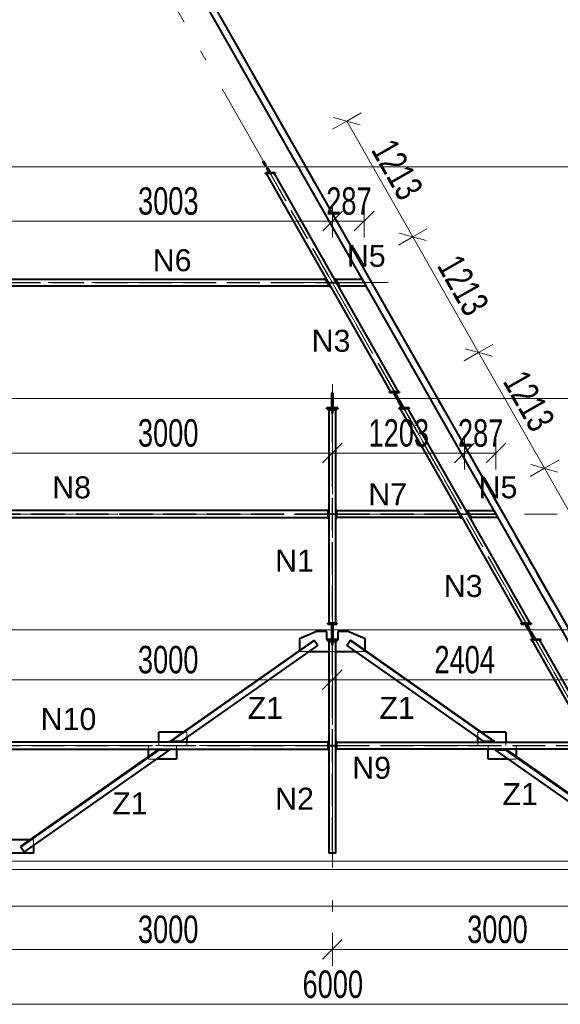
# Model space of a CAD drawing. Header units: metres. Extents: x 212 to 317, y 37 to 97.
# Tile 37 of 52: x 288.55 to 293.47, y 42 to 50.96. Entities that reach past the tile are written whole.
import ezdxf

# ---------------------------------------------------------------- set-up
doc = ezdxf.new("R2010")
doc.units = ezdxf.units.M
doc.linetypes.add('__RA_15', pattern=[1.7, 1, -0.3, 0.1, -0.3])
doc.linetypes.add('__RA_2', pattern=[0.4, 0.3, -0.1])
for name, color, linetype, lineweight in [('OSY', 204, '__RA_15', 13), ('POPIS', 7, 'Continuous', 13), ('Standard', 7, 'Continuous', 40), ('VYZTUZ', 11, 'Continuous', 50)]:
    doc.layers.add(name, color=color, linetype=linetype, lineweight=lineweight)
doc.styles.add('ARIAL', font='ARIAL.TTF')

msp = doc.modelspace()

# ---------------------------------------------------------------- linework, layer by layer
at = {"layer": 'OSY', "color": 204, "linetype": '__RA_15', "lineweight": 13}
for p, q in [((281.9805, 65.1042), (294.7723, 42.6368)), ((224.606, 48.5665), (292.136, 48.5665)), ((291.3962, 47.6415), (291.3962, 42.7433)), ((223.446, 46.4588), (293.446, 46.4588)), ((222.186, 44.3511), (294.576, 44.3511))]:
    msp.add_line(p, q, dxfattribs=at)
at = {"layer": 'OSY', "color": 204, "linetype": 'Continuous', "lineweight": 13}
for p, q in [((225.637, 49.6203), (298.4065, 49.6203)), ((224.437, 47.5126), (298.4065, 47.5126)), ((222.1385, 45.4049), (298.4065, 45.4049)), ((222.1385, 43.2972), (298.4065, 43.2972))]:
    msp.add_line(p, q, dxfattribs=at)
at = {"layer": 'Standard', "color": 1, "linetype": 'Continuous', "lineweight": 40}
for p, q in [((294.7292, 43.2222), (282.483, 64.7314)), ((294.7982, 43.2222), (282.5351, 64.7611)), ((290.7634, 49.6693), (290.7703, 49.6733)), ((290.7842, 49.6333), (290.7634, 49.6693)), ((290.7703, 49.6733), (290.7911, 49.6373)), ((290.7911, 49.6373), (290.7842, 49.6333)), ((290.7842, 49.6333), (290.7891, 49.6246)), ((290.7891, 49.6246), (290.7961, 49.6286)), ((290.7961, 49.6286), (290.7911, 49.6373)), ((290.8033, 49.616), (290.7964, 49.612)), ((290.7964, 49.612), (290.8014, 49.6034)), ((290.8014, 49.6034), (290.8083, 49.6074)), ((290.8221, 49.5673), (290.8014, 49.6034)), ((290.8083, 49.6074), (290.8033, 49.616)), ((290.8083, 49.6074), (290.8291, 49.5713)), ((290.7859, 49.5593), (290.7859, 49.5673)), ((290.8759, 49.5673), (290.7859, 49.5673)), ((290.7859, 49.5593), (290.7941, 49.5593)), ((290.8677, 49.5593), (290.7941, 49.5593)), ((290.7941, 49.5593), (291.9247, 47.5735)), ((290.8291, 49.5713), (290.8221, 49.5673)), ((290.8677, 49.5593), (290.8759, 49.5593)), ((291.9984, 47.5735), (290.8677, 49.5593)), ((290.8759, 49.5673), (290.8759, 49.5593)), ((288.4362, 48.5985), (291.332, 48.5985)), ((291.3279, 48.6056), (291.3349, 48.6095)), ((291.3279, 48.6056), (291.332, 48.5985)), ((291.332, 48.5985), (291.3684, 48.5345)), ((291.413, 48.6016), (291.42, 48.6056)), ((291.413, 48.6016), (291.4576, 48.5234)), ((291.424, 48.5985), (291.42, 48.6056)), ((291.424, 48.5985), (291.4605, 48.5345)), ((291.424, 48.5985), (291.6682, 48.5985)), ((291.6682, 48.5985), (291.7047, 48.5345)), ((291.3684, 48.5345), (288.4362, 48.5345)), ((291.3684, 48.5345), (291.3725, 48.5274)), ((291.3794, 48.5313), (291.3725, 48.5274)), ((291.4307, 48.5705), (291.4308, 48.5705)), ((291.4308, 48.5705), (291.4308, 48.5704)), ((291.4645, 48.5274), (291.4576, 48.5234)), ((291.4645, 48.5274), (291.4605, 48.5345)), ((291.7047, 48.5345), (291.4605, 48.5345)), ((291.4002, 47.5655), (291.3922, 47.5655)), ((291.3922, 47.5655), (291.3922, 47.5565)), ((291.3922, 47.5565), (291.4002, 47.5565)), ((291.3922, 47.5099), (291.3922, 47.5565)), ((291.4002, 47.5565), (291.4002, 47.5655)), ((291.4002, 47.5565), (291.4002, 47.5099)), ((291.9166, 47.5655), (291.9166, 47.5735)), ((291.9247, 47.5735), (291.9166, 47.5735)), ((291.9166, 47.5655), (292.0066, 47.5655)), ((291.9984, 47.5735), (291.9247, 47.5735)), ((291.9641, 47.5655), (291.9572, 47.5615)), ((291.9572, 47.5615), (291.9616, 47.5538)), ((291.9594, 47.5525), (291.9663, 47.5565)), ((291.9844, 47.5086), (291.9594, 47.5525)), ((291.9693, 47.5565), (291.9641, 47.5655)), ((291.9663, 47.5565), (291.9913, 47.5126)), ((291.9663, 47.5565), (291.9693, 47.5565)), ((291.9671, 47.5655), (291.9913, 47.5232)), ((291.9963, 47.5137), (291.9913, 47.5232)), ((292.0066, 47.5735), (291.9984, 47.5735)), ((292.0066, 47.5735), (292.0066, 47.5655)), ((291.3922, 47.5099), (291.4002, 47.5099)), ((291.3922, 47.5008), (291.3922, 47.5099)), ((291.3922, 47.4928), (291.3922, 47.5008)), ((291.3922, 47.5008), (291.4002, 47.5008)), ((291.3922, 47.482), (291.3922, 47.4928)), ((291.4002, 47.4928), (291.3922, 47.4928)), ((291.3922, 47.4345), (291.3922, 47.482)), ((291.4002, 47.482), (291.3922, 47.482)), ((291.3922, 47.4345), (291.3922, 47.4255)), ((291.4002, 47.4345), (291.3922, 47.4345)), ((291.4002, 47.5099), (291.4002, 47.5008)), ((291.4002, 47.5008), (291.4002, 47.4928)), ((291.4002, 47.4928), (291.4002, 47.482)), ((291.4002, 47.482), (291.4002, 47.4345)), ((291.4002, 47.4255), (291.4002, 47.4345)), ((291.9844, 47.5086), (291.9913, 47.5126)), ((291.9893, 47.5008), (291.9844, 47.5086)), ((291.9893, 47.5008), (291.9963, 47.5047)), ((291.9913, 47.5126), (291.9963, 47.5047)), ((292.0031, 47.5018), (291.9962, 47.4978)), ((291.9962, 47.4889), (291.9962, 47.4978)), ((292.0031, 47.4928), (291.9962, 47.4889)), ((292.0011, 47.4793), (291.9962, 47.4889)), ((291.9963, 47.5047), (291.9963, 47.5137)), ((292.008, 47.4833), (292.0011, 47.4793)), ((292.0266, 47.4345), (292.0011, 47.4793)), ((292.0081, 47.494), (292.0031, 47.5018)), ((292.0031, 47.5018), (292.0031, 47.4928)), ((292.0031, 47.4928), (292.008, 47.4833)), ((292.008, 47.4833), (292.0335, 47.4384)), ((292.0081, 47.494), (292.0359, 47.4454)), ((292.0335, 47.4384), (292.0266, 47.4345)), ((292.0266, 47.4345), (292.0292, 47.4352)), ((292.0361, 47.4391), (292.0292, 47.4352)), ((292.0292, 47.4352), (292.0346, 47.4255)), ((292.0361, 47.4391), (292.0335, 47.4384)), ((292.0346, 47.4255), (292.0416, 47.4294)), ((292.0359, 47.4454), (292.045, 47.4294)), ((292.0416, 47.4294), (292.0361, 47.4391)), ((292.045, 47.4294), (292.0381, 47.4255)), ((292.045, 47.4294), (292.0416, 47.4294)), ((291.3462, 47.4175), (291.3462, 47.4255)), ((291.4462, 47.4255), (291.3462, 47.4255)), ((291.3462, 47.4175), (291.4462, 47.4175)), ((291.354, 47.4175), (291.354, 47.4125)), ((291.354, 47.4125), (291.389, 47.4125)), ((291.3642, 47.4075), (291.3642, 45.4658)), ((291.3642, 47.4075), (291.4282, 47.4075)), ((291.389, 47.4125), (291.389, 47.4075)), ((291.394, 47.4075), (291.394, 47.4175)), ((291.3984, 47.4175), (291.3984, 47.4075)), ((291.4034, 47.4075), (291.4034, 47.4125)), ((291.4034, 47.4125), (291.4384, 47.4125)), ((291.4282, 45.4658), (291.4282, 47.4075)), ((291.4384, 47.4125), (291.4384, 47.4175)), ((291.4462, 47.4255), (291.4462, 47.4175)), ((292.0054, 47.4175), (292.0054, 47.4255)), ((292.0954, 47.4255), (292.0054, 47.4255)), ((292.0054, 47.4175), (292.0136, 47.4175)), ((292.0872, 47.4175), (292.0136, 47.4175)), ((292.0136, 47.4175), (293.1247, 45.4658)), ((292.0872, 47.4175), (292.0954, 47.4175)), ((293.1984, 45.4658), (292.0872, 47.4175)), ((292.0954, 47.4255), (292.0954, 47.4175)), ((291.3562, 46.4908), (288.4362, 46.4908)), ((291.3562, 46.4988), (291.3562, 46.4908)), ((291.3562, 46.4988), (291.3642, 46.4988)), ((291.3562, 46.4908), (291.3562, 46.4268)), ((291.4282, 46.4988), (291.4362, 46.4988)), ((291.4362, 46.4908), (291.4362, 46.4988)), ((291.4362, 46.4908), (292.532, 46.4908)), ((291.4362, 46.4268), (291.4362, 46.4908)), ((292.5279, 46.4979), (292.5349, 46.5018)), ((292.5279, 46.4979), (292.532, 46.4908)), ((292.532, 46.4908), (292.5684, 46.4268)), ((292.613, 46.4939), (292.62, 46.4979)), ((292.624, 46.4908), (292.62, 46.4979)), ((292.624, 46.4908), (292.6605, 46.4268)), ((292.624, 46.4908), (292.8682, 46.4908)), ((292.8682, 46.4908), (292.9047, 46.4268)), ((288.4362, 46.4268), (291.3562, 46.4268)), ((291.3562, 46.4268), (291.3562, 46.4188)), ((291.3642, 46.4188), (291.3562, 46.4188)), ((291.4362, 46.4188), (291.4282, 46.4188)), ((291.4362, 46.4188), (291.4362, 46.4268)), ((292.5684, 46.4268), (291.4362, 46.4268)), ((292.5684, 46.4268), (292.5725, 46.4197)), ((292.5794, 46.4236), (292.5725, 46.4197)), ((292.6645, 46.4197), (292.6576, 46.4157)), ((292.6645, 46.4197), (292.6605, 46.4268)), ((292.9047, 46.4268), (292.6605, 46.4268)), ((291.3562, 45.4578), (291.3562, 45.4658)), ((291.3642, 45.4658), (291.3562, 45.4658)), ((291.3562, 45.4578), (291.4362, 45.4578)), ((291.4282, 45.4658), (291.3642, 45.4658)), ((291.3922, 45.4578), (291.3922, 45.4488)), ((291.4002, 45.4488), (291.4002, 45.4578)), ((291.4362, 45.4658), (291.4282, 45.4658)), ((291.4362, 45.4658), (291.4362, 45.4578)), ((293.1166, 45.4578), (293.1166, 45.4658)), ((293.1247, 45.4658), (293.1166, 45.4658)), ((293.1166, 45.4578), (293.2066, 45.4578)), ((293.1984, 45.4658), (293.1247, 45.4658)), ((293.1641, 45.4578), (293.1572, 45.4538)), ((293.1693, 45.4488), (293.1641, 45.4578)), ((293.1671, 45.4578), (293.1913, 45.4155)), ((293.2066, 45.4658), (293.1984, 45.4658)), ((293.2066, 45.4658), (293.2066, 45.4578)), ((291.0962, 45.3268), (291.2462, 45.3893)), ((291.3462, 45.3893), (291.2462, 45.3893)), ((291.3462, 45.3178), (291.3462, 45.3893)), ((291.3922, 45.4488), (291.4002, 45.4488)), ((291.3922, 45.4022), (291.3922, 45.4488)), ((291.3922, 45.4022), (291.4002, 45.4022)), ((291.3922, 45.3931), (291.3922, 45.4022)), ((291.3922, 45.3851), (291.3922, 45.3931)), ((291.3922, 45.3931), (291.4002, 45.3931)), ((291.3922, 45.3743), (291.3922, 45.3851)), ((291.4002, 45.3851), (291.3922, 45.3851)), ((291.3922, 45.3268), (291.3922, 45.3743)), ((291.4002, 45.3743), (291.3922, 45.3743)), ((291.4002, 45.4488), (291.4002, 45.4022)), ((291.4002, 45.4022), (291.4002, 45.3931)), ((291.4002, 45.3931), (291.4002, 45.3851)), ((291.4002, 45.3851), (291.4002, 45.3743)), ((291.4002, 45.3743), (291.4002, 45.3268)), ((291.5462, 45.3893), (291.4462, 45.3893)), ((291.4462, 45.3893), (291.4462, 45.3178)), ((291.5462, 45.3893), (291.6962, 45.3268)), ((293.1572, 45.4538), (293.1616, 45.4461)), ((293.1594, 45.4448), (293.1663, 45.4488)), ((293.1844, 45.4009), (293.1594, 45.4448)), ((293.1663, 45.4488), (293.1913, 45.4049)), ((293.1663, 45.4488), (293.1693, 45.4488)), ((293.1844, 45.4009), (293.1913, 45.4049)), ((293.1893, 45.3931), (293.1844, 45.4009)), ((293.1893, 45.3931), (293.1963, 45.397)), ((293.1963, 45.406), (293.1913, 45.4155)), ((293.1913, 45.4049), (293.1963, 45.397)), ((293.2031, 45.3941), (293.1962, 45.3901)), ((293.1962, 45.3812), (293.1962, 45.3901)), ((293.2031, 45.3851), (293.1962, 45.3812)), ((293.2011, 45.3716), (293.1962, 45.3812)), ((293.1963, 45.397), (293.1963, 45.406)), ((293.208, 45.3756), (293.2011, 45.3716)), ((293.2266, 45.3268), (293.2011, 45.3716)), ((293.2081, 45.3863), (293.2031, 45.3941)), ((293.2031, 45.3941), (293.2031, 45.3851)), ((293.2031, 45.3851), (293.208, 45.3756)), ((293.208, 45.3756), (293.2335, 45.3307)), ((293.2081, 45.3863), (293.2359, 45.3377)), ((291.2292, 45.312), (289.9152, 44.3888)), ((289.9256, 44.3888), (291.2327, 45.3071)), ((291.0962, 45.3268), (291.0962, 45.2186)), ((291.2292, 45.312), (291.2327, 45.3071)), ((291.2327, 45.3071), (291.2637, 45.2629)), ((291.3462, 45.3098), (291.3462, 45.3178)), ((291.4462, 45.3178), (291.3462, 45.3178)), ((291.3462, 45.3098), (291.4462, 45.3098)), ((291.354, 45.3098), (291.354, 45.3048)), ((291.354, 45.3048), (291.389, 45.3048)), ((291.3642, 45.2998), (291.4282, 45.2998)), ((291.3642, 45.2998), (291.3642, 43.3722)), ((291.389, 45.3048), (291.389, 45.2998)), ((291.3922, 45.3268), (291.3922, 45.3178)), ((291.4002, 45.3268), (291.3922, 45.3268)), ((291.394, 45.2998), (291.394, 45.3098)), ((291.3984, 45.3098), (291.3984, 45.2998)), ((291.4002, 45.3178), (291.4002, 45.3268)), ((291.4034, 45.2998), (291.4034, 45.3048)), ((291.4034, 45.3048), (291.4384, 45.3048)), ((291.4282, 43.3722), (291.4282, 45.2998)), ((291.4384, 45.3048), (291.4384, 45.3098)), ((291.4462, 45.3178), (291.4462, 45.3098)), ((291.5287, 45.2629), (291.5598, 45.3071)), ((291.5598, 45.3071), (291.5632, 45.312)), ((291.5598, 45.3071), (292.8669, 44.3888)), ((292.8773, 44.3888), (291.5632, 45.312)), ((291.6962, 45.2186), (291.6962, 45.3268)), ((293.2054, 45.3098), (293.2054, 45.3178)), ((293.2954, 45.3178), (293.2054, 45.3178)), ((293.2054, 45.3098), (293.2136, 45.3098)), ((293.2872, 45.3098), (293.2136, 45.3098)), ((293.2136, 45.3098), (294.3167, 43.3722)), ((293.2335, 45.3307), (293.2266, 45.3268)), ((293.2266, 45.3268), (293.2292, 45.3275)), ((293.2361, 45.3314), (293.2292, 45.3275)), ((293.2292, 45.3275), (293.2346, 45.3178)), ((293.2361, 45.3314), (293.2335, 45.3307)), ((293.2346, 45.3178), (293.2416, 45.3217)), ((293.2359, 45.3377), (293.245, 45.3217)), ((293.2416, 45.3217), (293.2361, 45.3314)), ((293.245, 45.3217), (293.2381, 45.3178)), ((293.245, 45.3217), (293.2416, 45.3217)), ((293.2872, 45.3098), (293.2954, 45.3098)), ((294.3904, 43.3722), (293.2872, 45.3098)), ((293.2954, 45.3178), (293.2954, 45.3098)), ((290.0195, 44.3888), (291.2637, 45.2629)), ((291.1847, 45.2074), (291.3642, 45.2074)), ((291.4282, 45.2074), (291.6078, 45.2074)), ((291.5287, 45.2629), (292.7729, 44.3888)), ((290.0354, 44.4733), (289.8164, 44.4733)), ((289.8164, 44.3831), (289.8164, 44.4733)), ((292.9761, 44.4733), (292.7571, 44.4733)), ((292.9761, 44.4733), (292.9761, 44.3831)), ((291.3562, 44.3831), (288.4362, 44.3831)), ((289.9256, 44.3888), (289.9152, 44.3888)), ((290.0195, 44.3888), (289.9256, 44.3888)), ((290.0702, 44.4244), (290.0702, 44.3831)), ((291.3562, 44.3911), (291.3562, 44.3831)), ((291.3562, 44.3911), (291.3642, 44.3911)), ((291.3562, 44.3831), (291.3562, 44.3191)), ((291.4282, 44.3911), (291.4362, 44.3911)), ((291.4362, 44.3831), (291.4362, 44.3911)), ((291.4362, 44.3831), (293.732, 44.3831)), ((291.4362, 44.3191), (291.4362, 44.3831)), ((292.7223, 44.3831), (292.7223, 44.4244)), ((292.8669, 44.3888), (292.7729, 44.3888)), ((292.8773, 44.3888), (292.8669, 44.3888)), ((288.4362, 44.3191), (291.3562, 44.3191)), ((288.5544, 43.4328), (289.8077, 44.3133)), ((289.8181, 44.3133), (288.5579, 43.4279)), ((289.9121, 44.3133), (288.5889, 43.3837)), ((289.7223, 44.2533), (289.7223, 44.3191)), ((289.8077, 44.3133), (289.8181, 44.3133)), ((289.8181, 44.3133), (289.9121, 44.3133)), ((289.9761, 44.3191), (289.9761, 44.2289)), ((291.3562, 44.3191), (291.3562, 44.3111)), ((291.3642, 44.3111), (291.3562, 44.3111)), ((291.4362, 44.3111), (291.4282, 44.3111)), ((291.4362, 44.3111), (291.4362, 44.3191)), ((293.7684, 44.3191), (291.4362, 44.3191)), ((292.8164, 44.2289), (292.8164, 44.3191)), ((294.2035, 43.3837), (292.8804, 44.3133)), ((292.8804, 44.3133), (292.9743, 44.3133)), ((292.9743, 44.3133), (292.9847, 44.3133)), ((294.2346, 43.4279), (292.9743, 44.3133)), ((292.9847, 44.3133), (294.238, 43.4328)), ((293.0702, 44.3191), (293.0702, 44.2533)), ((289.9761, 44.2289), (289.7919, 44.2289)), ((293.0006, 44.2289), (292.8164, 44.2289)), ((288.639, 43.4922), (288.4282, 43.4922)), ((288.5544, 43.4328), (288.5579, 43.4279)), ((288.5579, 43.4279), (288.5889, 43.3837)), ((288.6722, 43.4423), (288.6722, 43.3722)), ((288.6722, 43.3722), (288.4282, 43.3722)), ((291.4282, 43.3722), (291.3642, 43.3722))]:
    msp.add_line(p, q, dxfattribs=at)
at = {"layer": 'Standard', "color": 7, "linetype": 'Continuous', "lineweight": 13}
for p, q in [((294.7982, 43.2222), (282.5252, 64.7785)), ((221.9942, 43.2222), (294.7982, 43.2222))]:
    msp.add_line(p, q, dxfattribs=at)
at = {"layer": 'Standard', "color": 136, "linetype": '__RA_2', "lineweight": 18}
for p, q in [((294.7913, 43.2222), (282.5299, 64.7581)), ((291.959, 47.5735), (290.8284, 49.5593)), ((291.9641, 47.5735), (290.8334, 49.5593)), ((291.3794, 48.5313), (291.3349, 48.6095)), ((291.3349, 48.6095), (291.3349, 48.6095)), ((291.6682, 48.5985), (291.6682, 48.5985)), ((288.4362, 48.5687), (291.3489, 48.5687)), ((288.4362, 48.5643), (291.3515, 48.5643)), ((291.3617, 48.5705), (291.3814, 48.5705)), ((291.3617, 48.5625), (291.3617, 48.5705)), ((291.3814, 48.5625), (291.3617, 48.5625)), ((291.3642, 48.5705), (291.384, 48.5705)), ((291.3642, 48.5625), (291.3642, 48.5705)), ((291.384, 48.5625), (291.3642, 48.5625)), ((291.3794, 48.5313), (291.3794, 48.5313)), ((291.3814, 48.5705), (291.3814, 48.5625)), ((291.394, 48.5705), (291.384, 48.5705)), ((291.384, 48.5705), (291.384, 48.5625)), ((291.384, 48.5625), (291.394, 48.5625)), ((291.3914, 48.5625), (291.3914, 48.5705)), ((291.394, 48.5625), (291.394, 48.5705)), ((291.4084, 48.5705), (291.3984, 48.5705)), ((291.3984, 48.5705), (291.3984, 48.5625)), ((291.3984, 48.5625), (291.4084, 48.5625)), ((291.401, 48.5705), (291.401, 48.5625)), ((291.4084, 48.5625), (291.4084, 48.5705)), ((291.4084, 48.5705), (291.4282, 48.5705)), ((291.4282, 48.5625), (291.4084, 48.5625)), ((291.411, 48.5625), (291.411, 48.5705)), ((291.411, 48.5705), (291.4307, 48.5705)), ((291.4308, 48.5625), (291.411, 48.5625)), ((291.4282, 48.5705), (291.4282, 48.5625)), ((291.4308, 48.5704), (291.4308, 48.5625)), ((291.441, 48.5687), (291.6852, 48.5687)), ((291.4435, 48.5643), (291.6877, 48.5643)), ((291.4605, 48.5345), (291.4605, 48.5345)), ((291.7047, 48.5345), (291.7047, 48.5345)), ((291.4002, 47.5205), (291.3922, 47.5205)), ((291.9601, 47.5615), (291.9572, 47.5615)), ((291.9623, 47.5526), (291.9594, 47.5525)), ((291.9671, 47.5655), (291.9601, 47.5615)), ((291.9844, 47.5192), (291.9601, 47.5615)), ((291.9616, 47.5538), (291.9623, 47.5526)), ((291.9623, 47.5526), (291.9693, 47.5565)), ((291.9913, 47.5232), (291.9844, 47.5192)), ((291.9844, 47.5192), (291.9893, 47.5097)), ((291.3922, 47.5097), (291.4002, 47.5097)), ((291.4002, 47.5018), (291.3922, 47.5018)), ((291.3922, 47.4926), (291.4002, 47.4926)), ((291.3922, 47.4431), (291.4002, 47.4431)), ((291.9893, 47.5097), (291.9963, 47.5137)), ((291.9893, 47.5097), (291.9893, 47.5008)), ((291.9962, 47.4978), (292.0011, 47.49)), ((292.0011, 47.49), (292.0081, 47.494)), ((292.029, 47.4414), (292.0011, 47.49)), ((292.029, 47.4414), (292.0359, 47.4454)), ((292.0381, 47.4255), (292.029, 47.4414)), ((291.389, 47.4075), (291.389, 47.3775)), ((291.389, 47.3775), (291.394, 47.3775)), ((291.394, 47.4075), (291.394, 45.4658)), ((291.3984, 47.4075), (291.3984, 45.4658)), ((291.3984, 47.3775), (291.4034, 47.3775)), ((291.4034, 47.3775), (291.4034, 47.4075)), ((293.159, 45.4658), (292.0479, 47.4175)), ((293.1641, 45.4658), (292.0529, 47.4175)), ((291.3562, 46.461), (288.4362, 46.461)), ((291.3562, 46.4566), (288.4362, 46.4566)), ((291.3642, 46.4628), (291.384, 46.4628)), ((291.384, 46.4548), (291.3642, 46.4548)), ((291.394, 46.4628), (291.384, 46.4628)), ((291.384, 46.4628), (291.384, 46.4548)), ((291.384, 46.4548), (291.394, 46.4548)), ((291.4084, 46.4628), (291.3984, 46.4628)), ((291.3984, 46.4548), (291.4084, 46.4548)), ((291.4084, 46.4548), (291.4084, 46.4628)), ((291.4084, 46.4628), (291.4282, 46.4628)), ((291.4282, 46.4548), (291.4084, 46.4548)), ((291.4362, 46.461), (292.5489, 46.461)), ((291.4362, 46.4566), (292.5515, 46.4566)), ((292.532, 46.4908), (292.532, 46.4908)), ((292.532, 46.4908), (292.532, 46.4908)), ((292.5617, 46.4628), (292.5814, 46.4628)), ((292.5617, 46.4548), (292.5617, 46.4628)), ((292.5814, 46.4548), (292.5617, 46.4548)), ((292.5914, 46.4628), (292.5814, 46.4628)), ((292.5814, 46.4628), (292.5814, 46.4548)), ((292.5814, 46.4548), (292.5914, 46.4548)), ((292.5914, 46.4548), (292.5914, 46.4628)), ((292.611, 46.4628), (292.601, 46.4628)), ((292.601, 46.4628), (292.601, 46.4548)), ((292.601, 46.4548), (292.611, 46.4548)), ((292.611, 46.4548), (292.611, 46.4628)), ((292.611, 46.4628), (292.6308, 46.4628)), ((292.6308, 46.4548), (292.611, 46.4548)), ((292.6308, 46.4628), (292.6308, 46.4548)), ((292.641, 46.461), (292.8852, 46.461)), ((292.6435, 46.4566), (292.8877, 46.4566)), ((292.8682, 46.4908), (292.8682, 46.4908)), ((292.6605, 46.4268), (292.6605, 46.4268)), ((292.9047, 46.4268), (292.9047, 46.4268)), ((293.1671, 45.4578), (293.1601, 45.4538)), ((291.4002, 45.4128), (291.3922, 45.4128)), ((291.3922, 45.402), (291.4002, 45.402)), ((291.4002, 45.3941), (291.3922, 45.3941)), ((291.3922, 45.3849), (291.4002, 45.3849)), ((293.1601, 45.4538), (293.1572, 45.4538)), ((293.1623, 45.4449), (293.1594, 45.4448)), ((293.1844, 45.4115), (293.1601, 45.4538)), ((293.1616, 45.4461), (293.1623, 45.4449)), ((293.1623, 45.4449), (293.1693, 45.4488)), ((293.1913, 45.4155), (293.1844, 45.4115)), ((293.1844, 45.4115), (293.1893, 45.402)), ((293.1893, 45.402), (293.1963, 45.406)), ((293.1893, 45.402), (293.1893, 45.3931)), ((293.1962, 45.3901), (293.2011, 45.3823)), ((293.2011, 45.3823), (293.2081, 45.3863)), ((293.229, 45.3337), (293.2011, 45.3823)), ((291.389, 45.2998), (291.389, 45.2698)), ((291.3922, 45.3354), (291.4002, 45.3354)), ((291.394, 45.2998), (291.394, 43.3722)), ((291.3984, 45.2998), (291.3984, 43.3722)), ((291.4034, 45.2698), (291.4034, 45.2998)), ((293.229, 45.3337), (293.2359, 45.3377)), ((293.2381, 45.3178), (293.229, 45.3337)), ((294.351, 43.3722), (293.2479, 45.3098)), ((294.3561, 43.3722), (293.2529, 45.3098)), ((291.0962, 45.2186), (291.0962, 45.2113)), ((291.0962, 45.2113), (291.0962, 45.2074)), ((291.0962, 45.2074), (291.1847, 45.2074)), ((291.3642, 45.2074), (291.394, 45.2074)), ((291.389, 45.2698), (291.394, 45.2698)), ((291.3984, 45.2698), (291.4034, 45.2698)), ((291.3984, 45.2074), (291.4282, 45.2074)), ((291.6078, 45.2074), (291.6962, 45.2074)), ((291.6962, 45.2113), (291.6962, 45.2186)), ((291.6962, 45.2074), (291.6962, 45.2113)), ((290.0458, 44.4733), (290.0354, 44.4733)), ((290.0702, 44.4733), (290.0458, 44.4733)), ((290.0702, 44.4733), (290.0702, 44.4244)), ((292.7466, 44.4733), (292.7223, 44.4733)), ((292.7223, 44.4244), (292.7223, 44.4733)), ((292.7571, 44.4733), (292.7466, 44.4733)), ((289.8164, 44.3533), (289.8164, 44.3831)), ((290.0702, 44.3831), (290.0702, 44.3533)), ((292.7223, 44.3533), (292.7223, 44.3831)), ((292.9761, 44.3831), (292.9761, 44.3533)), ((291.3562, 44.3533), (288.4362, 44.3533)), ((291.3562, 44.3489), (288.4362, 44.3489)), ((289.7223, 44.3191), (289.7223, 44.3489)), ((289.9761, 44.3489), (289.9761, 44.3191)), ((291.3642, 44.3551), (291.384, 44.3551)), ((291.384, 44.3471), (291.3642, 44.3471)), ((291.394, 44.3551), (291.384, 44.3551)), ((291.384, 44.3551), (291.384, 44.3471)), ((291.384, 44.3471), (291.394, 44.3471)), ((291.4084, 44.3551), (291.3984, 44.3551)), ((291.3984, 44.3471), (291.4084, 44.3471)), ((291.4084, 44.3471), (291.4084, 44.3551)), ((291.4084, 44.3551), (291.4282, 44.3551)), ((291.4282, 44.3471), (291.4084, 44.3471)), ((291.4362, 44.3533), (293.7489, 44.3533)), ((291.4362, 44.3489), (293.7515, 44.3489)), ((292.8164, 44.3191), (292.8164, 44.3489)), ((293.0702, 44.3489), (293.0702, 44.3191)), ((289.7223, 44.246), (289.7223, 44.2533)), ((289.7223, 44.2289), (289.7223, 44.246)), ((289.7919, 44.2289), (289.7223, 44.2289)), ((293.0702, 44.2289), (293.0006, 44.2289)), ((293.0702, 44.2533), (293.0702, 44.246)), ((293.0702, 44.246), (293.0702, 44.2289)), ((288.6722, 43.4922), (288.639, 43.4922)), ((288.6722, 43.4922), (288.6722, 43.4423))]:
    msp.add_line(p, q, dxfattribs=at)
at = {"layer": 'Standard', "color": 7, "linetype": 'Continuous', "lineweight": 18}
msp.add_lwpolyline([(217.2085, 42.889), (298.5065, 42.889), (298.5065, 65.318), (217.2085, 65.318), (217.2085, 42.889)], dxfattribs=at)
at = {"layer": 'VYZTUZ', "color": 171, "linetype": 'Continuous', "lineweight": 18}
for p, q in [((291.5283, 50.0371), (291.3979, 49.9629)), ((291.651, 50.0035), (291.4055, 50.0708)), ((291.5283, 50.0371), (291.6586, 50.1114)), ((292.1283, 48.9833), (291.5283, 50.0371)), ((291.399, 49.1272), (291.399, 49.2772)), ((291.6865, 49.1272), (291.6865, 49.2772)), ((291.309, 49.0372), (291.489, 49.2172)), ((291.5965, 49.0372), (291.7765, 49.2172)), ((288.3962, 49.1272), (291.399, 49.1272)), ((291.399, 49.1272), (291.399, 48.9772)), ((291.399, 49.1272), (291.6865, 49.1272)), ((291.6865, 49.1272), (291.6865, 48.9772)), ((292.1283, 48.9833), (292.2586, 49.0575)), ((292.1283, 48.9833), (291.9979, 48.9091)), ((292.251, 48.9496), (292.0055, 49.017)), ((292.7283, 47.9294), (292.1283, 48.9833)), ((292.7283, 47.9294), (292.8586, 48.0037)), ((292.7283, 47.9294), (292.5979, 47.8552)), ((292.851, 47.8958), (292.6055, 47.9631)), ((293.3283, 46.8756), (292.7283, 47.9294)), ((291.3962, 47.0151), (291.3962, 47.1651)), ((292.5994, 47.0151), (292.5994, 47.1651)), ((292.8865, 47.0151), (292.8865, 47.1651)), ((291.3062, 46.9251), (291.4862, 47.1051)), ((292.5094, 46.9251), (292.6894, 47.1051)), ((292.7965, 46.9251), (292.9765, 47.1051)), ((288.3962, 47.0151), (291.3962, 47.0151)), ((291.3962, 47.0151), (291.3962, 46.8651)), ((291.3962, 47.0151), (292.5994, 47.0151)), ((292.5994, 47.0151), (292.5994, 46.8651)), ((292.5994, 47.0151), (292.8865, 47.0151)), ((292.8865, 47.0151), (292.8865, 46.8651)), ((293.451, 46.8419), (293.2055, 46.9093)), ((293.3283, 46.8756), (293.4586, 46.9498)), ((293.3283, 46.8756), (293.1979, 46.8014)), ((293.9279, 45.8225), (293.3283, 46.8756)), ((291.3962, 44.951), (291.3962, 45.101)), ((291.3062, 44.861), (291.4862, 45.041)), ((288.3962, 44.951), (291.3962, 44.951)), ((291.3962, 44.951), (291.3962, 44.801)), ((291.3962, 44.951), (293.7997, 44.951)), ((291.3962, 42.4953), (291.3962, 42.6453)), ((291.3062, 42.4053), (291.4862, 42.5853)), ((288.3962, 42.4953), (291.3962, 42.4953)), ((291.3962, 42.4953), (291.3962, 42.3453)), ((291.3962, 42.4953), (294.3962, 42.4953)), ((288.3962, 41.9953), (294.3962, 41.9953))]:
    msp.add_line(p, q, dxfattribs=at)

# ---------------------------------------------------------------- texts
at = {"layer": 'POPIS', "color": 204, "linetype": 'Continuous', "lineweight": 13, "char_height": 0.2, "width": 0.09912, "attachment_point": 7, "style": 'ARIAL'}
for s, insert in [('\\W0.99;N6', (289.7594, 48.6678)), ('\\W0.99;N5', (291.5288, 48.7078)), ('\\W0.99;N3', (291.2078, 47.9341)), ('\\W0.99;N8', (288.8438, 46.5993)), ('\\W0.99;N5', (292.7288, 46.6001)), ('\\W0.99;N7', (291.7239, 46.5402)), ('\\W0.99;N1', (290.875, 45.9353)), ('\\W0.99;N3', (292.4115, 45.7016)), ('\\W0.99;Z1', (290.6242, 44.5945)), ('\\W0.99;Z1', (291.8242, 44.5945)), ('\\W0.99;N10', (288.7386, 44.4902)), ('\\W0.99;N9', (291.5772, 44.0459)), ('\\W0.99;N2', (290.875, 43.7673)), ('\\W0.99;Z1', (292.9461, 43.8096)), ('\\W0.99;Z1', (289.3905, 43.7253))]:
    msp.add_mtext(s, dxfattribs=dict(at, insert=insert))
at = {"layer": 'VYZTUZ', "color": 171, "linetype": 'Continuous', "lineweight": 18, "char_height": 0.25, "width": 0.089286, "attachment_point": 7, "rotation": 299.65488, "style": 'ARIAL'}
for insert in [(291.7411, 49.7734), (292.3411, 48.7195), (292.9411, 47.6657)]:
    msp.add_mtext('\\W0.71;1213', dxfattribs=dict(at, insert=insert))
at = {"layer": 'VYZTUZ', "color": 171, "linetype": 'Continuous', "lineweight": 18, "char_height": 0.25, "width": 0.089286, "attachment_point": 7, "style": 'ARIAL'}
for s, insert in [('\\W0.71;3003', (289.6258, 49.1816)), ('\\W0.71;287', (291.3403, 49.1814)), ('\\W0.71;3000', (289.6247, 47.0696)), ('\\W0.71;1203', (291.726, 47.0696)), ('\\W0.71;287', (292.5405, 47.0694)), ('\\W0.71;3000', (289.6247, 45.0054)), ('\\W0.71;2404', (292.3265, 45.0052)), ('\\W0.71;3000', (289.6247, 42.5497)), ('\\W0.71;3000', (292.6247, 42.5497)), ('\\W0.71;6000', (291.1247, 42.0495))]:
    msp.add_mtext(s, dxfattribs=dict(at, insert=insert))

doc.saveas('drawing.dxf')
